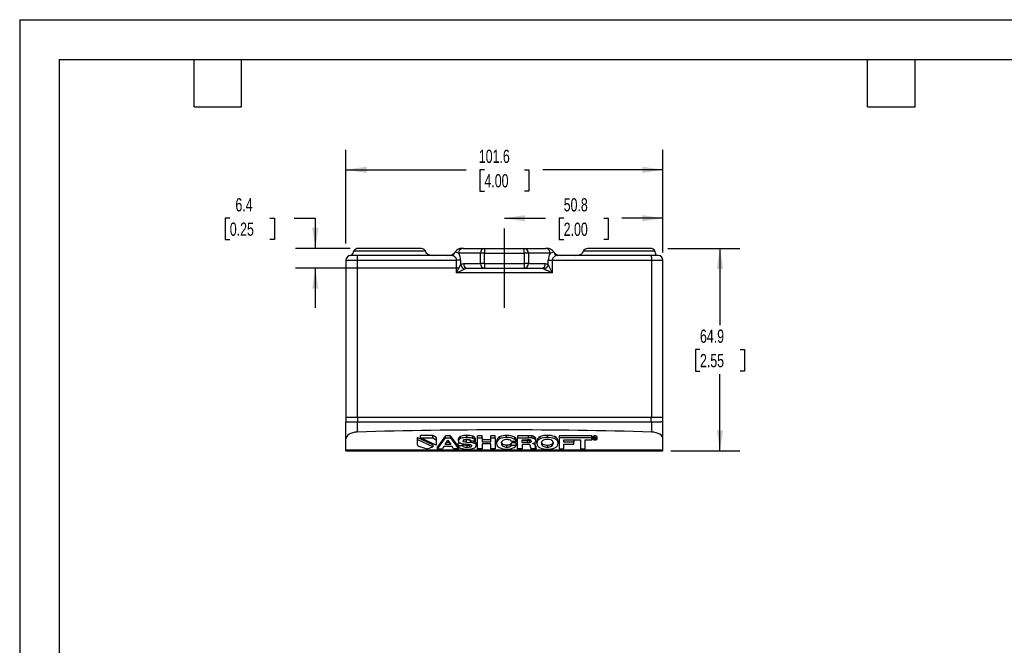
# Model space of a CAD drawing. Header units: millimetres. Extents: x 0 to 559, y 0 to 432.
# Tile 4 of 8: x 0 to 316, y 231 to 432. Entities that reach past the tile are written whole.
import ezdxf

# ---------------------------------------------------------------- set-up
doc = ezdxf.new("R2010")
doc.units = ezdxf.units.MM
doc.header["$LTSCALE"] = 2
doc.linetypes.add('CENTERX2', pattern=[20.32, 12.7, -2.54, 2.54, -2.54])
doc.layers.add('CENTER', color=40, linetype='CENTERX2')
doc.layers.add('DIMENSIONS', color=140, linetype='Continuous', lineweight=25)
doc.layers.add('TEXT', color=140, linetype='Continuous', lineweight=25)
doc.styles.add('SLDTEXTSTYLE0', font='TXT', dxfattribs={"width": 0.7})
doc.dimstyles.new('SLDDIMSTYLE1', dxfattribs={"dimtxt": 4.316016, "dimasz": 6.604, "dimexe": 0, "dimexo": 0.0625, "dimgap": 1.079004, "dimtad": 0, "dimtih": 1, "dimtoh": 1, "dimrnd": 1e-09, "dimzin": 12, "dimdsep": 46, "dimtxsty": 'SLDTEXTSTYLE0', "dimsah": 1, "dimcen": 0.09, "dimadec": 0, "dimazin": 3, "dimtfac": 1, "dimtofl": 0, "dimtmove": 0, "dimatfit": 3, "dimfxl": 0, "dimfrac": 2, "dimtolj": 1, "dimtzin": 12, "dimarcsym": 0})
doc.dimstyles.new('SLDDIMSTYLE2', dxfattribs={"dimtxt": 4.316016, "dimasz": 6.604, "dimexe": 0, "dimexo": 0.0625, "dimgap": 1.079004, "dimtad": 0, "dimtih": 1, "dimtoh": 1, "dimrnd": 1e-09, "dimzin": 12, "dimdsep": 46, "dimtxsty": 'SLDTEXTSTYLE0', "dimsah": 1, "dimcen": 0.09, "dimadec": 0, "dimazin": 3, "dimtfac": 1, "dimtmove": 0, "dimatfit": 0, "dimfxl": 0, "dimfrac": 2, "dimtolj": 1, "dimtzin": 12, "dimarcsym": 0})

# ---------------------------------------------------------------- blocks, each defined once
blk = doc.blocks.new('_D_11')
at = {"layer": 'DIMENSIONS'}
for p, q in [((206.17, 357.24), (206.17, 374.52)), ((155.37, 368.17), (168.51, 368.17)), ((174.36, 368.17), (172.91, 368.17)), ((172.91, 368.17), (172.91, 361.31)), ((187.18, 368.17), (188.63, 368.17)), ((188.63, 368.17), (188.63, 361.31)), ((206.17, 368.17), (193.03, 368.17)), ((172.91, 361.31), (174.36, 361.31)), ((188.63, 361.31), (187.18, 361.31))]:
    blk.add_line(p, q, dxfattribs=at)
for points in [[(155.37, 368.17), (161.97, 367.15), (161.97, 369.18)], [(206.17, 368.17), (199.56, 369.18), (199.56, 367.15)]]:
    blk.add_solid(points, dxfattribs=at)
at = {"layer": 'DIMENSIONS', "char_height": 4.233, "attachment_point": 1, "style": 'SLDTEXTSTYLE0'}
for s, insert in [('50.8', (174.36, 374.59)), ('2.00', (174.36, 366.76))]:
    blk.add_mtext(s, dxfattribs=dict(at, insert=insert))
blk = doc.blocks.new('_D_12')
at = {"layer": 'DIMENSIONS'}
for p, q in [((104.57, 360.03), (104.57, 390.05)), ((206.17, 357.24), (206.17, 390.05)), ((104.57, 383.7), (143.11, 383.7)), ((148.96, 383.7), (147.51, 383.7)), ((147.51, 383.7), (147.51, 376.84)), ((161.78, 383.7), (163.23, 383.7)), ((163.23, 383.7), (163.23, 376.84)), ((206.17, 383.7), (167.63, 383.7)), ((147.51, 376.84), (148.96, 376.84)), ((163.23, 376.84), (161.78, 376.84))]:
    blk.add_line(p, q, dxfattribs=at)
for points in [[(104.57, 383.7), (111.17, 382.69), (111.17, 384.72)], [(206.17, 383.7), (199.56, 384.72), (199.56, 382.69)]]:
    blk.add_solid(points, dxfattribs=at)
at = {"layer": 'DIMENSIONS', "char_height": 4.233, "attachment_point": 1, "style": 'SLDTEXTSTYLE0'}
for s, insert in [('101.6', (147.16, 390.13)), ('4.00', (148.96, 382.3))]:
    blk.add_mtext(s, dxfattribs=dict(at, insert=insert))
blk = doc.blocks.new('_D_13')
at = {"layer": 'DIMENSIONS'}
for p, q in [((67.35, 368.18), (65.9, 368.18)), ((65.9, 368.18), (65.9, 361.32)), ((80.18, 368.18), (81.62, 368.18)), ((81.62, 368.18), (81.62, 361.32)), ((87.96, 368.18), (94.75, 368.18)), ((94.75, 368.18), (94.75, 358.51)), ((65.9, 361.32), (67.35, 361.32)), ((81.62, 361.32), (80.18, 361.32)), ((105.91, 358.51), (88.4, 358.51)), ((141.01, 352.16), (88.4, 352.16)), ((94.75, 352.16), (94.75, 339.46))]:
    blk.add_line(p, q, dxfattribs=at)
for points in [[(94.75, 358.51), (95.77, 365.11), (93.74, 365.11)], [(94.75, 352.16), (93.74, 345.55), (95.77, 345.55)]]:
    blk.add_solid(points, dxfattribs=at)
at = {"layer": 'DIMENSIONS', "char_height": 4.233, "attachment_point": 1, "style": 'SLDTEXTSTYLE0'}
for s, insert in [('6.4', (69.15, 374.61)), ('0.25', (67.35, 366.78))]:
    blk.add_mtext(s, dxfattribs=dict(at, insert=insert))
blk = doc.blocks.new('_D_14')
at = {"layer": 'DIMENSIONS'}
for p, q in [((207.69, 358.51), (230.8, 358.51)), ((224.45, 358.51), (224.45, 333.89)), ((218.04, 326.06), (216.59, 326.06)), ((216.59, 326.06), (216.59, 319.2)), ((230.87, 326.06), (232.31, 326.06)), ((232.31, 326.06), (232.31, 319.2)), ((216.59, 319.2), (218.04, 319.2)), ((232.31, 319.2), (230.87, 319.2)), ((224.45, 293.61), (224.45, 318.23)), ((208.71, 293.61), (230.8, 293.61))]:
    blk.add_line(p, q, dxfattribs=at)
for points in [[(224.45, 358.51), (223.44, 351.9), (225.47, 351.9)], [(224.45, 293.61), (225.47, 300.22), (223.44, 300.22)]]:
    blk.add_solid(points, dxfattribs=at)
at = {"layer": 'DIMENSIONS', "char_height": 4.233, "attachment_point": 1, "style": 'SLDTEXTSTYLE0'}
for s, insert in [('64.9', (218.04, 332.48)), ('2.55', (218.04, 324.66))]:
    blk.add_mtext(s, dxfattribs=dict(at, insert=insert))

msp = doc.modelspace()

# ---------------------------------------------------------------- linework, layer by layer
at = {"color": 7, "linetype": 'Continuous'}
for q in [(0.005, 0.005), (558.805, 431.805)]:
    msp.add_line((0.005, 431.805), q, dxfattribs=at)
for p, q in [((107.128, 357.744), (130.004, 357.744)), ((128.279, 358.506), (108.449, 358.506)), ((130.004, 357.878), (130.004, 357.744)), ((139.45, 357.182), (139.553, 357.362)), ((147.702, 356.982), (140.72, 356.982)), ((142.22, 358.506), (149.022, 358.506)), ((147.702, 353.68), (147.702, 356.982)), ((149.022, 356.982), (147.702, 356.982)), ((149.022, 358.506), (149.022, 356.982)), ((149.022, 358.506), (161.714, 358.506)), ((149.022, 353.68), (149.022, 356.982)), ((149.022, 356.982), (161.714, 356.982)), ((161.714, 356.982), (161.714, 358.506)), ((161.714, 358.506), (168.516, 358.506)), ((161.714, 356.982), (161.714, 353.68)), ((163.034, 356.982), (161.714, 356.982)), ((163.034, 356.982), (163.034, 353.68)), ((170.016, 356.982), (163.034, 356.982)), ((171.183, 357.362), (171.286, 357.182)), ((180.732, 357.878), (180.732, 357.744)), ((180.732, 357.744), (203.551, 357.744)), ((202.231, 358.506), (182.458, 358.506)), ((203.755, 356.982), (203.755, 356.22)), ((104.568, 354.696), (108.181, 354.696)), ((104.568, 354.696), (104.568, 304.404)), ((105.956, 356.234), (105.801, 356.194)), ((108.26, 356.22), (106.092, 356.22)), ((108.181, 354.696), (108.181, 304.404)), ((108.181, 354.696), (140.027, 354.696)), ((138.224, 356.22), (108.26, 356.22)), ((140.027, 350.632), (140.027, 354.696)), ((141.322, 354.696), (140.027, 354.696)), ((141.322, 354.696), (141.322, 353.248)), ((142.232, 353.68), (147.702, 353.68)), ((149.022, 353.68), (147.702, 353.68)), ((149.022, 353.68), (161.714, 353.68)), ((149.022, 353.68), (149.022, 352.156)), ((163.034, 353.68), (161.714, 353.68)), ((161.714, 353.68), (161.714, 352.156)), ((163.034, 353.68), (168.504, 353.68)), ((169.414, 353.248), (169.414, 354.696)), ((169.414, 354.696), (170.709, 354.696)), ((170.709, 354.696), (170.709, 350.632)), ((170.709, 354.696), (202.555, 354.696)), ((202.476, 356.22), (172.512, 356.22)), ((204.644, 356.22), (202.476, 356.22)), ((202.555, 304.404), (202.555, 354.696)), ((202.555, 354.696), (206.168, 354.696)), ((206.168, 304.404), (206.168, 354.696)), ((170.709, 350.632), (140.027, 350.632)), ((142.631, 351.94), (143.552, 352.156)), ((143.552, 352.156), (149.022, 352.156)), ((149.022, 352.156), (161.714, 352.156)), ((161.714, 352.156), (167.184, 352.156)), ((167.184, 352.156), (168.105, 351.94)), ((104.505, 304.404), (104.505, 302.88)), ((104.505, 304.404), (108.36, 304.404)), ((108.36, 302.88), (108.36, 304.404)), ((108.36, 304.404), (202.249, 304.404)), ((202.249, 304.404), (202.249, 302.88)), ((202.249, 304.404), (205.533, 304.404)), ((205.533, 304.404), (206.168, 304.404)), ((206.105, 302.88), (206.105, 304.404)), ((104.505, 302.88), (108.36, 302.88)), ((104.568, 297.44), (104.568, 302.88)), ((108.181, 302.88), (108.181, 299.637)), ((108.36, 302.88), (202.249, 302.88)), ((202.249, 302.88), (205.533, 302.88)), ((202.555, 299.637), (202.555, 302.88)), ((206.168, 302.88), (205.533, 302.88)), ((206.168, 297.44), (206.168, 302.88)), ((104.568, 293.785), (104.568, 297.44)), ((132.417, 295.597), (127.377, 297.938)), ((127.377, 297.938), (127.377, 297.268)), ((127.377, 297.268), (127.377, 295.612)), ((132.417, 294.927), (127.377, 297.268)), ((132.39, 298.485), (128.483, 298.485)), ((128.483, 297.815), (128.483, 298.485)), ((128.483, 297.815), (132.39, 297.815)), ((133.521, 295.476), (128.483, 297.815)), ((133.521, 297.865), (132.39, 298.485)), ((132.39, 297.815), (132.39, 298.485)), ((132.39, 297.815), (133.521, 297.195)), ((133.521, 297.865), (133.521, 297.195)), ((133.521, 297.195), (133.521, 295.476)), ((136.45, 298.467), (133.906, 294.958)), ((133.906, 294.288), (136.45, 297.797)), ((136.358, 295.614), (137.277, 296.995)), ((138.132, 298.467), (136.45, 298.467)), ((136.45, 297.797), (136.45, 298.467)), ((136.45, 297.797), (138.132, 297.797)), ((137.277, 296.995), (138.166, 295.614)), ((140.536, 295.126), (138.132, 298.467)), ((138.132, 297.797), (138.132, 298.467)), ((138.132, 297.797), (140.656, 294.288)), ((140.605, 296.805), (140.605, 297.475)), ((141.302, 297.588), (141.302, 298.258)), ((142.322, 296.576), (142.322, 297.174)), ((144.478, 296.956), (143.25, 297.101)), ((143.25, 296.431), (143.25, 297.101)), ((143.347, 297.9), (143.347, 298.57)), ((144.478, 296.286), (144.478, 296.956)), ((146.103, 296.752), (144.672, 296.752)), ((145.266, 297.605), (145.266, 298.275)), ((145.697, 296.701), (145.54, 296.752)), ((145.697, 296.031), (145.697, 296.701)), ((146.103, 296.752), (146.103, 297.422)), ((148.176, 298.467), (146.702, 298.467)), ((146.702, 297.797), (146.702, 298.467)), ((146.702, 297.797), (148.176, 297.797)), ((146.702, 294.288), (146.702, 297.797)), ((148.176, 297.797), (148.176, 298.467)), ((148.176, 297.797), (148.176, 296.46)), ((150.961, 297.13), (148.176, 297.13)), ((152.441, 298.467), (150.961, 298.467)), ((150.961, 297.797), (150.961, 298.467)), ((150.961, 297.797), (152.441, 297.797)), ((150.961, 296.46), (150.961, 297.797)), ((152.441, 297.797), (152.441, 298.467)), ((152.441, 297.797), (152.441, 294.288)), ((152.825, 296.014), (152.825, 296.684)), ((153.826, 298.101), (153.826, 297.431)), ((156.04, 297.864), (156.04, 298.534)), ((158.673, 297.283), (158.673, 297.953)), ((159.167, 296.628), (159.167, 297.299)), ((163.089, 298.467), (159.593, 298.467)), ((159.593, 298.467), (159.593, 297.797)), ((159.593, 294.288), (159.593, 297.797)), ((159.593, 297.797), (163.089, 297.797)), ((161.048, 297.188), (162.779, 297.188)), ((161.048, 296.245), (161.048, 297.188)), ((162.736, 296.915), (161.048, 296.915)), ((162.736, 296.245), (162.736, 296.915)), ((163.089, 297.797), (163.089, 298.467)), ((163.49, 296.302), (163.49, 296.972)), ((164.239, 297.707), (164.239, 298.377)), ((164.926, 297.462), (164.926, 298.132)), ((165.294, 297.167), (165.294, 297.837)), ((165.429, 296.798), (165.429, 297.468)), ((165.715, 296.048), (165.715, 296.718)), ((166.798, 297.495), (166.798, 298.165)), ((169.134, 297.905), (169.134, 298.575)), ((171.469, 298.165), (171.469, 297.495)), ((172.548, 296.048), (172.548, 296.718)), ((183.36, 298.463), (172.958, 298.463)), ((172.958, 298.463), (172.958, 297.793)), ((183.36, 297.793), (172.958, 297.793)), ((172.958, 297.793), (172.958, 294.288)), ((174.437, 297.176), (179.729, 297.17)), ((174.437, 296.369), (174.437, 297.176)), ((177.566, 297.039), (174.437, 297.039)), ((177.566, 297.039), (177.566, 296.369)), ((179.729, 297.17), (179.729, 294.282)), ((181.227, 297.17), (183.36, 297.17)), ((181.227, 294.282), (181.227, 297.17)), ((183.36, 297.793), (183.36, 298.463)), ((183.36, 297.17), (183.36, 297.793)), ((183.672, 297.444), (183.672, 298.114)), ((183.874, 297.684), (183.874, 298.354)), ((183.94, 297.236), (183.94, 297.65)), ((184.082, 297.631), (184.082, 297.7)), ((184.082, 297.258), (184.082, 297.631)), ((184.082, 297.631), (184.346, 297.631)), ((184.215, 297.258), (184.082, 297.258)), ((184.215, 297.451), (184.215, 297.586)), ((184.215, 297.586), (184.328, 297.586)), ((184.335, 297.451), (184.215, 297.451)), ((184.32, 297.405), (184.215, 297.405)), ((184.215, 297.405), (184.215, 297.258)), ((184.335, 297.451), (184.335, 297.586)), ((184.346, 297.631), (184.346, 297.736)), ((184.359, 297.783), (184.359, 298.453)), ((184.359, 297.15), (184.359, 297.405)), ((184.462, 297.46), (184.462, 297.577)), ((184.54, 297.278), (184.54, 297.308)), ((184.543, 297.266), (184.54, 297.278)), ((184.671, 297.258), (184.546, 297.258)), ((184.553, 297.618), (184.553, 297.718)), ((184.617, 297.395), (184.617, 297.459)), ((184.658, 297.338), (184.658, 297.487)), ((184.658, 297.338), (184.658, 297.31)), ((184.66, 297.282), (184.66, 297.492)), ((184.666, 297.263), (184.666, 297.512)), ((184.666, 297.263), (184.671, 297.258)), ((184.67, 297.524), (184.67, 297.693)), ((184.671, 297.258), (184.671, 297.693)), ((184.779, 297.236), (184.779, 297.651)), ((184.847, 298.354), (184.847, 297.684)), ((185.05, 297.444), (185.05, 298.114)), ((206.168, 293.785), (206.168, 297.44)), ((206.168, 293.785), (104.568, 293.785)), ((104.568, 293.615), (104.568, 293.785)), ((104.568, 293.615), (206.168, 293.615)), ((128.11, 294.994), (130.552, 294.259)), ((130.552, 294.259), (132.417, 294.927)), ((132.417, 295.597), (132.417, 294.927)), ((133.906, 294.288), (133.906, 294.958)), ((133.906, 294.288), (135.463, 294.288)), ((135.957, 295.01), (135.463, 294.288)), ((138.582, 295.01), (135.957, 295.01)), ((138.166, 295.614), (136.358, 295.614)), ((137.734, 296.284), (136.804, 296.284)), ((139.041, 294.288), (138.582, 295.01)), ((140.656, 294.288), (139.041, 294.288)), ((141.339, 296.042), (140.489, 296.042)), ((140.489, 295.372), (140.489, 296.042)), ((140.489, 295.372), (141.911, 295.372)), ((140.656, 294.288), (140.656, 294.958)), ((141.911, 295.372), (141.911, 295.908)), ((142.177, 295.012), (142.177, 295.682)), ((143.618, 295.693), (142.863, 295.776)), ((143.25, 296.431), (144.478, 296.286)), ((143.419, 294.795), (143.419, 295.465)), ((144.449, 295.565), (144.275, 295.523)), ((144.275, 294.853), (144.275, 295.523)), ((146.335, 295.314), (146.335, 295.984)), ((148.176, 294.288), (146.702, 294.288)), ((148.176, 296.46), (150.961, 296.46)), ((150.961, 295.855), (148.176, 295.855)), ((148.176, 295.855), (148.176, 294.288)), ((150.961, 294.288), (150.961, 295.855)), ((152.441, 294.288), (150.961, 294.288)), ((154.841, 295.117), (154.841, 295.787)), ((156.103, 294.824), (156.103, 295.494)), ((157.3, 295.076), (157.3, 295.746)), ((159.167, 296.628), (157.677, 296.628)), ((159.152, 296.153), (157.677, 296.153)), ((157.677, 295.483), (157.677, 296.153)), ((157.677, 295.483), (159.152, 295.483)), ((159.152, 295.483), (159.152, 296.153)), ((161.048, 294.288), (159.593, 294.288)), ((162.736, 296.245), (161.048, 296.245)), ((162.586, 295.664), (161.048, 295.664)), ((161.048, 295.664), (161.048, 294.288)), ((163.741, 294.779), (163.732, 295.105)), ((165.54, 294.288), (163.901, 294.288)), ((165.023, 295.686), (165.023, 296.203)), ((165.231, 295.138), (165.231, 295.808)), ((165.231, 295.138), (165.231, 294.902)), ((165.269, 294.576), (165.269, 295.246)), ((165.54, 294.376), (165.54, 295.046)), ((165.54, 294.376), (165.54, 294.288)), ((167.722, 295.133), (167.722, 295.804)), ((169.134, 295.482), (169.134, 294.812)), ((170.536, 295.133), (170.536, 295.804)), ((172.958, 294.288), (174.437, 294.288)), ((177.566, 296.369), (174.437, 296.369)), ((174.437, 295.76), (177.566, 295.76)), ((174.437, 294.288), (174.437, 295.76)), ((177.566, 295.76), (177.566, 296.369)), ((179.729, 294.282), (181.227, 294.282)), ((206.168, 293.615), (206.168, 293.785))]:
    msp.add_line(p, q)
at = {"flags": 128}
for points in [[(106.91, 357.09), (106.909, 357.092), (106.891, 357.069)], [(106.951, 357.279), (107.075, 357.642), (107.128, 357.744)], [(108.505, 358.506), (108.208, 358.477), (108.194, 358.474)], [(139.553, 357.362), (140.181, 357.238), (140.72, 356.982)], [(170.016, 356.982), (170.555, 357.238), (171.183, 357.362)], [(141.322, 353.248), (141.766, 353.573), (142.232, 353.68)], [(168.504, 353.68), (168.973, 353.571), (169.414, 353.248)], [(140.027, 350.632), (141.384, 351.312), (142.05, 351.646), (142.631, 351.94)], [(168.105, 351.94), (168.681, 351.649), (169.352, 351.312), (170.709, 350.632)], [(141.302, 298.258), (140.824, 297.952), (140.619, 297.605), (140.605, 297.475)], [(163.704, 297.052), (163.609, 297.006), (163.49, 296.972)], [(163.935, 296.698), (163.888, 296.53), (163.783, 296.421), (163.609, 296.336), (163.49, 296.302)], [(184.54, 297.518), (184.53, 297.492), (184.512, 297.477), (184.484, 297.465), (184.462, 297.46)], [(184.596, 297.45), (184.549, 297.439), (184.486, 297.432)], [(184.553, 297.618), (184.607, 297.602), (184.647, 297.577), (184.665, 297.551), (184.67, 297.524)], [(144.275, 294.853), (144.595, 294.935), (144.769, 295.026), (144.871, 295.141), (144.899, 295.26)], [(154.841, 295.787), (154.551, 296.037), (154.412, 296.369)], [(167.722, 295.804), (167.399, 296.084), (167.262, 296.422)], [(171.005, 296.367), (170.899, 296.145), (170.536, 295.804)]]:
    msp.add_lwpolyline(points, dxfattribs=at)
for centre, radius, start, end in [((105.562, 357.605), 1.427, 283.84125, 346.78657), ((108.449, 356.981), 1.525, 89.99429, 149.97774), ((128.183, 355.559), 2.949, 51.85868, 88.13883), ((138.166, 357.557), 1.339, 272.48431, 343.72686), ((141.754, 355.786), 2.708, 87.78164, 144.39553), ((142.186, 357.06), 1.469, 102.87147, 183.04329), ((137.102, 354.807), 4.221, 358.49007, 31.00856), ((149.132, 357.077), 1.433, 94.40195, 183.81126), ((161.604, 357.077), 1.433, 356.18874, 85.59805), ((169, 355.824), 2.671, 35.17338, 92.64944), ((168.55, 357.06), 1.469, 356.95668, 77.12853), ((173.638, 354.806), 4.225, 149.00386, 181.49751), ((172.57, 357.557), 1.339, 196.27314, 267.51569), ((182.554, 355.557), 2.951, 91.87393, 128.12855), ((202.231, 356.982), 1.524, 30, 90), ((202.231, 356.982), 1.524, 0, 30), ((106.092, 354.696), 1.524, 90, 180), ((115.624, 355.076), 7.452, 171.16897, 182.9229), ((138.364, 354.557), 1.669, 4.78713, 94.8271), ((143.662, 353.585), 1.433, 176.18874, 265.59805), ((149.132, 353.585), 1.433, 176.18874, 265.59805), ((161.604, 353.585), 1.433, 274.40195, 3.81126), ((167.074, 353.585), 1.433, 274.40195, 3.81126), ((172.364, 354.566), 1.661, 84.88285, 175.50292), ((195.113, 355.076), 7.452, 357.0771, 8.83103), ((204.644, 354.696), 1.524, 0, 90), ((-149.766, 495.637), 324.048, 333.41777, 333.93382), ((143.136, 353.754), 1.883, 195.59345, 254.44878), ((167.601, 353.754), 1.883, 285.55122, 344.40655), ((461.472, 496.117), 325.13, 206.06704, 206.58137), ((141.619, 296.604), 1.033, 107.89484, 168.82832), ((141.468, 296.902), 0.868, 186.42714, 260.5625), ((143.085, 293.422), 5.154, 87.0924, 110.2489), ((143.147, 292.351), 5.553, 87.93394, 109.40735), ((142.374, 296.781), 0.398, 96.82976, 168.96502), ((142.333, 296.935), 0.359, 192.48423, 268.12194), ((143.155, 294.263), 3.029, 88.30151, 105.88356), ((144.088, 305.489), 8.43, 259.02593, 264.29635), ((143.3, 293.529), 3.762, 77.54612, 90.8276), ((143.45, 292.851), 5.719, 71.48044, 91.03205), ((143.458, 292.238), 5.663, 71.38275, 91.12975), ((144.028, 296.524), 0.683, 19.49834, 83.02992), ((145.032, 297.208), 1.092, 11.33027, 77.59881), ((145.067, 296.573), 1.051, 9.84243, 79.08665), ((145.484, 295.869), 0.859, 7.74372, 75.63992), ((154.371, 296.654), 1.546, 110.6447, 178.86595), ((154.383, 295.975), 1.559, 110.95783, 178.55281), ((155.874, 293.51), 5.027, 88.10044, 114.04251), ((155.912, 292.646), 5.22, 88.58835, 113.5546), ((155.415, 296.03), 1.068, 124.07993, 181.48423), ((155.962, 295.078), 2.164, 86.39788, 121.95849), ((156.349, 293.674), 4.87, 61.48783, 93.62948), ((156.343, 292.98), 4.894, 61.56825, 93.54906), ((156.249, 294.735), 2.507, 65.09728, 93.44701), ((156.807, 296.151), 0.992, 28.78265, 59.91976), ((158.228, 297.105), 0.958, 11.6691, 62.31856), ((158.123, 296.355), 1.079, 14.66397, 59.3237), ((162.834, 300.62), 3.706, 268.47515, 280.1904), ((162.861, 293.863), 3.326, 78.83774, 91.40319), ((163.151, 291.896), 6.572, 80.46679, 90.54406), ((163.191, 291.735), 6.064, 80.04294, 90.96791), ((163.474, 296.665), 0.462, 4.06696, 86.18394), ((163.835, 296.161), 2.253, 61.02924, 79.65744), ((163.839, 295.503), 2.24, 60.9768, 79.70988), ((164.311, 296.99), 1.297, 40.76096, 61.69758), ((164.27, 296.269), 1.362, 41.26129, 61.19725), ((164.747, 296.839), 0.683, 308.53323, 356.50856), ((164.832, 297.458), 0.597, 0.94498, 39.35582), ((164.832, 296.788), 0.597, 0.94759, 39.35321), ((167.279, 296.677), 1.564, 107.88153, 178.50128), ((167.273, 296.011), 1.558, 107.72838, 178.65442), ((168.874, 293.19), 5.39, 87.24052, 112.65002), ((168.896, 292.397), 5.513, 87.52805, 112.36249), ((168.227, 296.061), 1.032, 119.29834, 180.76681), ((169.027, 294.493), 2.792, 87.79802, 117.85575), ((169.381, 293.121), 5.459, 67.51172, 92.59998), ((169.4, 292.556), 5.355, 67.26354, 92.84817), ((169.289, 294.758), 2.53, 60.47637, 93.52117), ((170.038, 296.068), 1.021, 358.82889, 60.77715), ((170.98, 296.675), 1.568, 1.55087, 71.80685), ((170.978, 296.004), 1.57, 1.58538, 71.77234), ((183.967, 298.071), 0.298, 108.08568, 171.68088), ((183.958, 297.408), 0.288, 106.85133, 172.91524), ((183.966, 297.484), 0.297, 187.81758, 251.54207), ((184.016, 297.413), 0.25, 107.50805, 172.7821), ((184.022, 297.479), 0.257, 187.79123, 251.20289), ((184.331, 298.2), 1.098, 245.31418, 271.49525), ((184.332, 297.348), 1.105, 88.59484, 114.48528), ((184.329, 296.694), 1.089, 88.3997, 114.68042), ((184.334, 298.089), 0.94, 245.22819, 271.56354), ((184.333, 296.805), 0.932, 88.37541, 114.87318), ((184.339, 296.718), 0.688, 79.15438, 91.59277), ((184.35, 296.897), 0.69, 78.36665, 91.77256), ((184.352, 298.167), 0.716, 268.66801, 278.84734), ((184.373, 296.453), 1.179, 81.24392, 91.31586), ((184.392, 297.359), 1.094, 65.37231, 91.68358), ((184.388, 296.673), 1.111, 65.56851, 91.48738), ((184.384, 296.792), 0.946, 65.31196, 91.49737), ((184.387, 298.079), 0.93, 268.28863, 294.91964), ((184.392, 298.185), 1.082, 268.26414, 294.87676), ((184.452, 297.308), 0.0874, 0.23158, 79.29103), ((184.487, 297.183), 0.249, 58.55346, 90.17954), ((184.482, 297.515), 0.0578, 2.6592, 83.10941), ((184.539, 297.262), 0.00532, 358.18878, 49.7362), ((184.542, 297.258), 0.0047, 0.84057, 53.11989), ((184.584, 297.536), 0.0872, 277.97381, 351.60949), ((184.574, 297.321), 0.0853, 10.82988, 59.98065), ((184.811, 297.307), 0.153, 178.67103, 189.08602), ((184.69, 297.282), 0.0303, 179.16706, 218.88415), ((184.698, 297.408), 0.256, 8.15586, 71.55398), ((184.702, 297.475), 0.252, 287.78483, 352.86987), ((184.763, 298.078), 0.289, 7.25285, 72.98059), ((184.754, 297.4), 0.299, 8.44306, 71.79037), ((184.762, 297.479), 0.289, 287.11775, 352.99553), ((128.265, 295.921), 0.94, 199.16956, 260.4916), ((141.465, 295.475), 0.982, 186.04762, 259.5308), ((143.272, 300.603), 6.409, 251.95645, 271.835), ((143.432, 303.553), 7.798, 254.33047, 265.81923), ((142.47, 295.507), 0.575, 193.61121, 239.3748), ((142.374, 296.069), 0.435, 203.40017, 242.95839), ((143.25, 298.167), 2.707, 246.63682, 273.5819), ((143.248, 297.485), 2.695, 246.57378, 273.64495), ((144.125, 305.067), 8.681, 258.00803, 264.2132), ((143.487, 300.886), 5.421, 269.28322, 278.35806), ((143.511, 299.866), 5.072, 268.96959, 278.67169), ((143.653, 300.205), 6.01, 268.32721, 288.75806), ((143.094, 289.632), 6.083, 75.76666, 85.05965), ((143.979, 290.856), 5.453, 71.63722, 84.74499), ((144.561, 295.184), 0.346, 12.63877, 85.3566), ((145.302, 295.531), 1.055, 285.57391, 348.16005), ((145.533, 295.242), 0.806, 5.13437, 78.24927), ((154.309, 296.032), 1.484, 180.68843, 245.97724), ((155.885, 299.271), 5.086, 244.61293, 272.67355), ((155.324, 295.966), 0.977, 177.85361, 240.37507), ((155.987, 297.861), 2.369, 241.07106, 272.80167), ((156.027, 297.362), 2.539, 242.15433, 271.7184), ((156.246, 297.781), 2.291, 266.42553, 297.38646), ((156.268, 297.006), 2.188, 265.67642, 298.13558), ((156.262, 299.356), 5.167, 268.44764, 291.55238), ((156.727, 296.655), 1.074, 302.21625, 332.15804), ((156.728, 295.984), 1.073, 302.20104, 332.17325), ((157.591, 296.149), 1.697, 289.62336, 336.92266), ((162.709, 293.021), 2.646, 73.05771, 92.67531), ((162.834, 299.95), 3.706, 268.47515, 280.1904), ((163.275, 295.142), 0.459, 355.30079, 63.35592), ((164.659, 294.812), 0.919, 182.06708, 201.42273), ((166.284, 295.632), 2.736, 204.99266, 209.42292), ((164.132, 297.67), 1.717, 276.51278, 307.32505), ((164.102, 294.394), 1.587, 54.5394, 81.87874), ((164.498, 295.173), 0.734, 357.27652, 44.30611), ((164.457, 295.84), 0.774, 357.67709, 32.91078), ((166.096, 295.51), 0.867, 175.84826, 197.68093), ((166.07, 294.837), 0.842, 175.51513, 198.01406), ((165.618, 295.435), 0.396, 208.38692, 258.71458), ((165.609, 294.753), 0.383, 207.4805, 259.621), ((167.303, 296.107), 1.589, 182.13153, 251.48566), ((168.868, 299.538), 5.354, 247.26606, 272.8498), ((168.221, 296.03), 1.026, 179.00962, 240.92523), ((168.974, 298.043), 2.566, 240.78509, 273.56114), ((168.974, 297.373), 2.566, 240.78509, 273.56114), ((169.244, 298.22), 2.74, 267.69148, 298.12855), ((169.244, 297.55), 2.74, 267.69148, 298.12855), ((169.372, 299.697), 5.512, 267.51896, 292.36295), ((170.041, 296.023), 1.018, 299.12363, 1.39749), ((170.962, 296.103), 1.587, 288.65366, 357.98862)]:
    msp.add_arc(centre, radius, start, end)
for centre, major_axis, start_param, end_param in [((132.644, 357.744), (2.64, 0), 3.1415927, 4.712389), ((136.997, 357.744), (2.64, 0), 4.712389, 5.90563), ((142.22, 356.982), (2.64, 0), 1.5707963, 1.7079312), ((168.516, 356.982), (2.64, 0), 1.4336614, 1.5707963), ((173.739, 357.744), (2.64, 0), 3.519148, 4.712389), ((178.093, 357.744), (2.64, 0), 4.712389, 6.2831853), ((155.368, -227.589), (914.4, 0), 1.5191695, 1.6224232), ((108.378, 297.44), (3.81, 0), 1.6224232, 3.1415927), ((202.358, 297.44), (3.81, 0), 0, 1.5191695)]:
    msp.add_ellipse(centre, major_axis=major_axis, ratio=0.5773503, start_param=start_param, end_param=end_param)
at = {"layer": 'CENTER'}
msp.add_line((155.368, 339.456), (155.368, 369.682), dxfattribs=at)
at = {"layer": 'TEXT'}
for p, q in [((12.7, 419.1), (546.1, 419.1)), ((12.7, 419.1), (12.7, 12.7)), ((55.88, 403.86), (55.88, 419.1)), ((71.12, 403.86), (71.12, 419.1)), ((271.78, 403.86), (271.78, 419.1)), ((287.02, 403.86), (287.02, 419.1)), ((55.88, 403.86), (71.12, 403.86)), ((271.78, 403.86), (287.02, 403.86))]:
    msp.add_line(p, q, dxfattribs=at)

# ---------------------------------------------------------------- dimensions: what is measured, and where the dimension line sits
at = {"layer": 'DIMENSIONS'}
for base, p1, p2, picture, middle in [((104.568, 383.703), (206.168, 354.696), (104.568, 354.696), '_D_12', (155.368, 383.703)), ((206.168, 368.166), (155.368, 369.682), (206.168, 354.696), '_D_11', (180.768, 368.166))]:
    dim = msp.add_linear_dim(base=base, p1=p1, p2=p2, dimstyle='SLDDIMSTYLE1', dxfattribs=at)
    dim.commit()
    dim.dimension.update_dxf_attribs({"geometry": picture, "text_midpoint": middle, "dimtype": 160})
for base, p1, p2, dimstyle, picture, middle in [((94.753, 358.506), (143.552, 352.156), (108.449, 358.506), 'SLDDIMSTYLE2', '_D_13', (94.753, 368.184)), ((224.453, 293.615), (202.231, 358.506), (206.168, 293.615), 'SLDDIMSTYLE1', '_D_14', (224.453, 326.06))]:
    dim = msp.add_linear_dim(base=base, p1=p1, p2=p2, angle=90, dimstyle=dimstyle, dxfattribs=at)
    dim.commit()
    dim.dimension.update_dxf_attribs({"geometry": picture, "text_midpoint": middle, "dimtype": 160})

doc.saveas('drawing.dxf')
